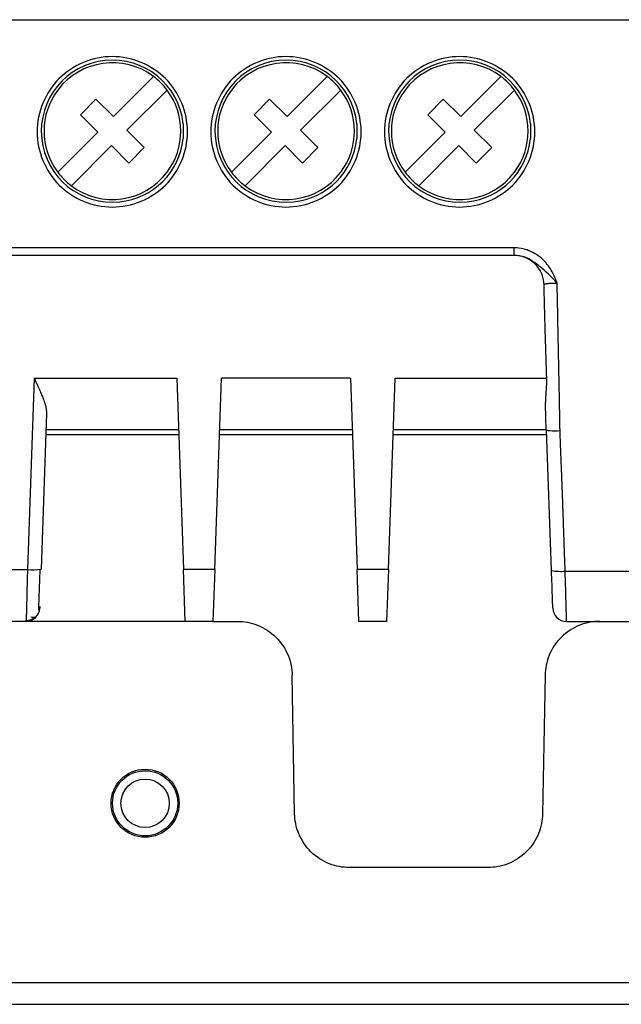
# Model space of a CAD drawing. Header units: inches. Extents: x -14 to 103, y 36 to 194.
# Tile 5 of 12: x 59 to 77, y 36 to 65. Entities that reach past the tile are written whole.
import ezdxf

# ---------------------------------------------------------------- set-up
doc = ezdxf.new("R2010")
doc.units = ezdxf.units.IN
doc.header["$MEASUREMENT"] = 0

# ---------------------------------------------------------------- blocks, each defined once
blk = doc.blocks.new('block 10')
at = {"color": 7, "lineweight": 25}
blk.add_open_spline([(59.273, 47.354), (59.297, 47.354), (59.322, 47.354), (59.346, 47.357), (59.372, 47.361), (59.398, 47.367), (59.422, 47.376), (59.448, 47.385), (59.473, 47.396), (59.496, 47.41), (59.52, 47.425), (59.541, 47.442), (59.562, 47.46)], degree=3, knots=[0, 0, 0, 0, 1, 1, 1, 2, 2, 2, 3, 3, 3, 4, 4, 4, 4], dxfattribs=at)
blk = doc.blocks.new('block 11')
at = {"color": 7, "lineweight": 25}
blk.add_open_spline([(59.428, 47.457), (59.476, 47.448), (59.524, 47.439), (59.563, 47.459), (59.599, 47.477), (59.627, 47.522), (59.655, 47.566)], degree=3, knots=[0, 0, 0, 0, 1, 1, 1, 2, 2, 2, 2], dxfattribs=at)
blk = doc.blocks.new('block 12')
at = {"color": 7, "lineweight": 25}
blk.add_open_spline([(59.658, 47.657), (59.66, 47.715), (59.662, 47.771), (59.665, 47.848), (59.667, 47.924), (59.671, 48.019), (59.674, 48.124), (59.678, 48.229), (59.682, 48.344), (59.686, 48.465), (59.691, 48.586), (59.695, 48.714), (59.7, 48.842)], degree=3, knots=[0, 0, 0, 0, 1, 1, 1, 2, 2, 2, 3, 3, 3, 4, 4, 4, 4], dxfattribs=at)
blk = doc.blocks.new('block 794')
at = {"color": 7, "lineweight": 25}
blk.add_open_spline([(74.016, 57.918), (74.012, 57.921), (74.008, 57.923), (74.004, 57.926), (73.944, 57.967), (73.872, 57.988), (73.799, 58.002), (73.722, 58.016), (73.646, 58.023), (73.57, 58.03)], degree=3, knots=[0, 0, 0, 0, 1, 1, 1, 2, 2, 2, 3, 3, 3, 3], dxfattribs=at)
blk = doc.blocks.new('block 795')
at = {"color": 7, "lineweight": 25}
blk.add_open_spline([(74.439, 57.183), (74.444, 57.186), (74.45, 57.189), (74.457, 57.192), (74.465, 57.194), (74.473, 57.197), (74.483, 57.199), (74.493, 57.201), (74.503, 57.204), (74.515, 57.206), (74.526, 57.208), (74.538, 57.209), (74.552, 57.211), (74.564, 57.213), (74.578, 57.214), (74.592, 57.215), (74.606, 57.216), (74.621, 57.218), (74.636, 57.219), (74.651, 57.22), (74.666, 57.22), (74.682, 57.221), (74.698, 57.221), (74.713, 57.222), (74.729, 57.222), (74.745, 57.222), (74.761, 57.222), (74.777, 57.222), (74.792, 57.221), (74.808, 57.221), (74.824, 57.22)], degree=3, knots=[0, 0, 0, 0, 1, 1, 1, 2, 2, 2, 3, 3, 3, 4, 4, 4, 5, 5, 5, 6, 6, 6, 7, 7, 7, 8, 8, 8, 9, 9, 9, 10, 10, 10, 10], dxfattribs=at)
blk = doc.blocks.new('block 796')
at = {"color": 7, "lineweight": 25}
blk.add_open_spline([(74.439, 57.183), (74.437, 57.211), (74.436, 57.24), (74.432, 57.267), (74.429, 57.295), (74.424, 57.323), (74.418, 57.351), (74.411, 57.378), (74.404, 57.405), (74.395, 57.431), (74.386, 57.458), (74.375, 57.485), (74.364, 57.51), (74.341, 57.562), (74.313, 57.611), (74.28, 57.656), (74.247, 57.703), (74.21, 57.745), (74.169, 57.784), (74.128, 57.823), (74.084, 57.858), (74.036, 57.889), (73.989, 57.919), (73.938, 57.945), (73.886, 57.966), (73.833, 57.987), (73.778, 58.004), (73.723, 58.014), (73.667, 58.024), (73.611, 58.027), (73.554, 58.03)], degree=3, knots=[0, 0, 0, 0, 1, 1, 1, 2, 2, 2, 3, 3, 3, 4, 4, 4, 5, 5, 5, 6, 6, 6, 7, 7, 7, 8, 8, 8, 9, 9, 9, 10, 10, 10, 10], dxfattribs=at)
blk = doc.blocks.new('block 799')
at = {"color": 7, "lineweight": 25}
blk.add_open_spline([(74.17, 61.646), (74.17, 62.222), (73.932, 62.795), (73.526, 63.201), (73.12, 63.607), (72.545, 63.846), (71.97, 63.846), (71.395, 63.846), (70.821, 63.607), (70.414, 63.201), (70.008, 62.795), (69.77, 62.222), (69.77, 61.646)], degree=3, knots=[0, 0, 0, 0, 1, 1, 1, 2, 2, 2, 3, 3, 3, 4, 4, 4, 4], dxfattribs=at)
blk = doc.blocks.new('block 800')
at = {"color": 7, "lineweight": 25}
blk.add_open_spline([(69.77, 61.646), (69.77, 61.07), (70.008, 60.496), (70.414, 60.09), (70.821, 59.684), (71.395, 59.446), (71.97, 59.446), (72.545, 59.446), (73.12, 59.684), (73.526, 60.09), (73.932, 60.496), (74.17, 61.07), (74.17, 61.646)], degree=3, knots=[0, 0, 0, 0, 1, 1, 1, 2, 2, 2, 3, 3, 3, 4, 4, 4, 4], dxfattribs=at)
blk = doc.blocks.new('block 801')
at = {"color": 7, "lineweight": 25}
blk.add_open_spline([(69.09, 61.646), (69.09, 62.222), (68.852, 62.795), (68.446, 63.201), (68.039, 63.607), (67.465, 63.846), (66.89, 63.846), (66.315, 63.846), (65.741, 63.607), (65.335, 63.201), (64.928, 62.795), (64.69, 62.222), (64.69, 61.646)], degree=3, knots=[0, 0, 0, 0, 1, 1, 1, 2, 2, 2, 3, 3, 3, 4, 4, 4, 4], dxfattribs=at)
blk = doc.blocks.new('block 802')
at = {"color": 7, "lineweight": 25}
blk.add_open_spline([(64.69, 61.646), (64.69, 61.07), (64.928, 60.496), (65.335, 60.09), (65.741, 59.684), (66.315, 59.446), (66.89, 59.446), (67.465, 59.446), (68.039, 59.684), (68.446, 60.09), (68.852, 60.496), (69.09, 61.07), (69.09, 61.646)], degree=3, knots=[0, 0, 0, 0, 1, 1, 1, 2, 2, 2, 3, 3, 3, 4, 4, 4, 4], dxfattribs=at)
blk = doc.blocks.new('block 803')
at = {"color": 7, "lineweight": 25}
blk.add_open_spline([(64.01, 61.646), (64.01, 62.222), (63.772, 62.795), (63.366, 63.201), (62.959, 63.607), (62.385, 63.846), (61.81, 63.846), (61.235, 63.846), (60.661, 63.607), (60.254, 63.201), (59.848, 62.795), (59.61, 62.222), (59.61, 61.646)], degree=3, knots=[0, 0, 0, 0, 1, 1, 1, 2, 2, 2, 3, 3, 3, 4, 4, 4, 4], dxfattribs=at)
blk = doc.blocks.new('block 804')
at = {"color": 7, "lineweight": 25}
blk.add_open_spline([(59.61, 61.646), (59.61, 61.07), (59.848, 60.496), (60.254, 60.09), (60.661, 59.684), (61.235, 59.446), (61.81, 59.446), (62.385, 59.446), (62.959, 59.684), (63.366, 60.09), (63.772, 60.496), (64.01, 61.07), (64.01, 61.646)], degree=3, knots=[0, 0, 0, 0, 1, 1, 1, 2, 2, 2, 3, 3, 3, 4, 4, 4, 4], dxfattribs=at)
blk = doc.blocks.new('block 809')
at = {"color": 7, "lineweight": 25}
blk.add_lwpolyline([(75.057, 48.797), (86.792, 48.797)], dxfattribs=at)
blk = doc.blocks.new('block 810')
at = {"color": 7, "lineweight": 25}
blk.add_open_spline([(75.057, 48.797), (75.051, 48.968), (75.045, 49.139), (75.039, 49.31), (75.033, 49.481), (75.027, 49.651), (75.021, 49.822), (75.015, 49.993), (75.01, 50.164), (75.004, 50.335), (74.998, 50.506), (74.992, 50.677), (74.987, 50.849), (74.975, 51.191), (74.962, 51.533), (74.948, 51.876), (74.939, 52.092), (74.93, 52.309), (74.921, 52.525), (74.916, 52.652), (74.911, 52.778), (74.907, 52.905)], degree=3, knots=[0, 0, 0, 0, 1, 1, 1, 2, 2, 2, 3, 3, 3, 4, 4, 4, 5, 5, 5, 6, 6, 6, 7, 7, 7, 7], dxfattribs=at)
blk = doc.blocks.new('block 811')
at = {"color": 7, "lineweight": 25}
blk.add_open_spline([(74.907, 52.905), (74.901, 53.204), (74.896, 53.504), (74.89, 53.804), (74.882, 54.223), (74.873, 54.643), (74.865, 55.062), (74.857, 55.482), (74.848, 55.901), (74.84, 56.321), (74.835, 56.621), (74.829, 56.921), (74.824, 57.22)], degree=3, knots=[0, 0, 0, 0, 1, 1, 1, 2, 2, 2, 3, 3, 3, 4, 4, 4, 4], dxfattribs=at)
blk = doc.blocks.new('block 812')
at = {"color": 7, "lineweight": 25}
blk.add_open_spline([(74.824, 57.22), (74.806, 57.267), (74.787, 57.316), (74.766, 57.364), (74.746, 57.411), (74.723, 57.46), (74.696, 57.513), (74.64, 57.62), (74.568, 57.737), (74.459, 57.854), (74.404, 57.913), (74.34, 57.97), (74.271, 58.021), (74.201, 58.071), (74.127, 58.113), (74.054, 58.146), (73.981, 58.179), (73.908, 58.204), (73.829, 58.221), (73.75, 58.239), (73.663, 58.25), (73.57, 58.25)], degree=3, knots=[0, 0, 0, 0, 1, 1, 1, 2, 2, 2, 3, 3, 3, 4, 4, 4, 5, 5, 5, 6, 6, 6, 7, 7, 7, 7], dxfattribs=at)
blk = doc.blocks.new('block 813')
at = {"color": 7, "lineweight": 25}
blk.add_lwpolyline([(73.57, 58.25), (50.271, 58.25)], dxfattribs=at)
blk = doc.blocks.new('block 827')
at = {"color": 7, "lineweight": 25}
blk.add_lwpolyline([(73.57, 58.03), (73.57, 58.25)], dxfattribs=at)
blk = doc.blocks.new('block 834')
at = {"color": 7, "lineweight": 25}
blk.add_lwpolyline([(73.57, 58.03), (50.306, 58.03)], dxfattribs=at)
blk = doc.blocks.new('block 835')
at = {"color": 7, "lineweight": 25}
blk.add_open_spline([(74.499, 52.926), (74.5, 52.918), (74.544, 52.91), (74.619, 52.907), (74.695, 52.903), (74.801, 52.902), (74.907, 52.905)], degree=3, knots=[0, 0, 0, 0, 1, 1, 1, 2, 2, 2, 2], dxfattribs=at)
blk = doc.blocks.new('block 836')
at = {"color": 7, "lineweight": 25}
blk.add_lwpolyline([(74.499, 52.926), (74.486, 53.674)], dxfattribs=at)
blk = doc.blocks.new('block 837')
at = {"color": 7, "lineweight": 25}
blk.add_open_spline([(74.486, 53.674), (74.486, 53.701), (74.486, 53.728), (74.487, 53.756), (74.487, 53.788), (74.489, 53.82), (74.491, 53.853), (74.493, 53.872), (74.494, 53.892), (74.496, 53.912), (74.499, 53.954), (74.502, 53.998), (74.505, 54.042), (74.51, 54.112), (74.514, 54.183), (74.516, 54.255), (74.517, 54.317), (74.517, 54.379), (74.516, 54.442)], degree=3, knots=[0, 0, 0, 0, 1, 1, 1, 2, 2, 2, 3, 3, 3, 4, 4, 4, 5, 5, 5, 6, 6, 6, 6], dxfattribs=at)
blk = doc.blocks.new('block 838')
at = {"color": 7, "lineweight": 25}
blk.add_open_spline([(74.516, 54.442), (74.504, 54.82), (74.491, 55.235), (74.479, 55.687), (74.472, 55.913), (74.466, 56.149), (74.459, 56.398), (74.452, 56.647), (74.446, 56.909), (74.439, 57.183)], degree=3, knots=[0, 0, 0, 0, 1, 1, 1, 2, 2, 2, 3, 3, 3, 3], dxfattribs=at)
blk = doc.blocks.new('block 849')
at = {"color": 7, "lineweight": 25}
blk.add_lwpolyline([(42.507, 48.842), (59.328, 48.842)], dxfattribs=at)
blk = doc.blocks.new('block 850')
at = {"color": 7, "lineweight": 25}
blk.add_lwpolyline([(70.083, 54.442), (74.516, 54.442)], dxfattribs=at)
blk = doc.blocks.new('block 851')
at = {"color": 7, "lineweight": 25}
blk.add_lwpolyline([(69.888, 48.842), (70.083, 54.442)], dxfattribs=at)
blk = doc.blocks.new('block 852')
at = {"color": 7, "lineweight": 25}
blk.add_lwpolyline([(69.888, 48.842), (68.973, 48.842)], dxfattribs=at)
blk = doc.blocks.new('block 853')
at = {"color": 7, "lineweight": 25}
blk.add_lwpolyline([(68.777, 54.442), (68.973, 48.842)], dxfattribs=at)
blk = doc.blocks.new('block 854')
at = {"color": 7, "lineweight": 25}
blk.add_lwpolyline([(68.777, 54.442), (65.003, 54.442)], dxfattribs=at)
blk = doc.blocks.new('block 855')
at = {"color": 7, "lineweight": 25}
blk.add_lwpolyline([(64.807, 48.842), (65.003, 54.442)], dxfattribs=at)
blk = doc.blocks.new('block 856')
at = {"color": 7, "lineweight": 25}
blk.add_lwpolyline([(64.807, 48.842), (63.893, 48.842)], dxfattribs=at)
blk = doc.blocks.new('block 857')
at = {"color": 7, "lineweight": 25}
blk.add_lwpolyline([(63.697, 54.442), (63.893, 48.842)], dxfattribs=at)
blk = doc.blocks.new('block 858')
at = {"color": 7, "lineweight": 25}
blk.add_lwpolyline([(59.523, 54.442), (63.697, 54.442)], dxfattribs=at)
blk = doc.blocks.new('block 859')
at = {"color": 7, "lineweight": 25}
blk.add_lwpolyline([(59.523, 54.442), (59.328, 48.842)], dxfattribs=at)
blk = doc.blocks.new('block 860')
at = {"color": 7, "lineweight": 25}
blk.add_open_spline([(74.658, 48.816), (74.789, 48.788), (74.924, 48.782), (75.057, 48.797)], degree=3, dxfattribs=at)
blk = doc.blocks.new('block 861')
at = {"color": 7, "lineweight": 25}
blk.add_lwpolyline([(74.658, 48.816), (74.514, 52.926)], dxfattribs=at)
blk = doc.blocks.new('block 862')
at = {"color": 7, "lineweight": 25}
blk.add_lwpolyline([(74.514, 52.926), (70.03, 52.926)], dxfattribs=at)
blk = doc.blocks.new('block 863')
at = {"color": 7, "lineweight": 25}
blk.add_open_spline([(59.523, 54.442), (59.541, 54.404), (59.559, 54.365), (59.577, 54.327), (59.591, 54.297), (59.605, 54.266), (59.619, 54.236), (59.63, 54.213), (59.64, 54.191), (59.65, 54.168), (59.672, 54.12), (59.693, 54.072), (59.714, 54.025), (59.732, 53.983), (59.749, 53.942), (59.765, 53.9), (59.784, 53.854), (59.801, 53.808), (59.817, 53.762), (59.83, 53.722), (59.843, 53.682), (59.853, 53.643), (59.865, 53.599), (59.875, 53.556), (59.88, 53.515), (59.885, 53.478), (59.886, 53.442), (59.887, 53.407)], degree=3, knots=[0, 0, 0, 0, 1, 1, 1, 2, 2, 2, 3, 3, 3, 4, 4, 4, 5, 5, 5, 6, 6, 6, 7, 7, 7, 8, 8, 8, 9, 9, 9, 9], dxfattribs=at)
blk = doc.blocks.new('block 864')
at = {"color": 7, "lineweight": 25}
blk.add_lwpolyline([(63.75, 52.926), (59.87, 52.926)], dxfattribs=at)
blk = doc.blocks.new('block 865')
at = {"color": 7, "lineweight": 25}
blk.add_lwpolyline([(59.887, 53.407), (59.728, 48.849)], dxfattribs=at)
blk = doc.blocks.new('block 866')
at = {"color": 7, "lineweight": 25}
blk.add_open_spline([(59.328, 48.842), (59.461, 48.83), (59.595, 48.833), (59.728, 48.849)], degree=3, dxfattribs=at)
blk = doc.blocks.new('block 867')
at = {"color": 7, "lineweight": 25}
blk.add_lwpolyline([(68.83, 52.926), (64.95, 52.926)], dxfattribs=at)
blk = doc.blocks.new('block 868')
at = {"color": 7, "lineweight": 25}
blk.add_open_spline([(75.096, 47.326), (75.097, 47.326), (75.097, 47.363), (75.095, 47.436), (75.094, 47.508), (75.091, 47.616), (75.088, 47.75), (75.084, 47.885), (75.079, 48.047), (75.074, 48.226), (75.069, 48.405), (75.063, 48.6), (75.057, 48.797)], degree=3, knots=[0, 0, 0, 0, 1, 1, 1, 2, 2, 2, 3, 3, 3, 4, 4, 4, 4], dxfattribs=at)
blk = doc.blocks.new('block 869')
at = {"color": 7, "lineweight": 25}
blk.add_lwpolyline([(75.096, 47.326), (87.221, 47.326)], dxfattribs=at)
blk = doc.blocks.new('block 872')
at = {"color": 7, "lineweight": 25}
blk.add_open_spline([(74.696, 47.712), (74.704, 47.496), (74.88, 47.326), (75.096, 47.326)], degree=3, dxfattribs=at)
blk = doc.blocks.new('block 873')
at = {"color": 7, "lineweight": 25}
blk.add_open_spline([(74.696, 47.712), (74.696, 47.712), (74.696, 47.722), (74.695, 47.741), (74.694, 47.76), (74.693, 47.788), (74.692, 47.823), (74.691, 47.858), (74.69, 47.899), (74.688, 47.943), (74.687, 47.988), (74.685, 48.036), (74.683, 48.086), (74.68, 48.185), (74.676, 48.29), (74.672, 48.407), (74.668, 48.525), (74.663, 48.661), (74.658, 48.816)], degree=3, knots=[0, 0, 0, 0, 1, 1, 1, 2, 2, 2, 3, 3, 3, 4, 4, 4, 5, 5, 5, 6, 6, 6, 6], dxfattribs=at)
blk = doc.blocks.new('block 876')
at = {"color": 7, "lineweight": 25}
blk.add_lwpolyline([(59.29, 47.371), (59.288, 47.326)], dxfattribs=at)
blk = doc.blocks.new('block 877')
at = {"color": 7, "lineweight": 25}
blk.add_lwpolyline([(59.288, 47.326), (42.323, 47.326)], dxfattribs=at)
blk = doc.blocks.new('block 878')
at = {"color": 7, "lineweight": 25}
blk.add_lwpolyline([(59.69, 47.76), (59.688, 47.712)], dxfattribs=at)
blk = doc.blocks.new('block 879')
at = {"color": 7, "lineweight": 25}
blk.add_open_spline([(59.288, 47.326), (59.504, 47.326), (59.68, 47.496), (59.688, 47.712)], degree=3, dxfattribs=at)
blk = doc.blocks.new('block 880')
at = {"color": 7, "lineweight": 25}
blk.add_lwpolyline([(63.946, 47.326), (63.893, 48.842)], dxfattribs=at)
blk = doc.blocks.new('block 881')
at = {"color": 7, "lineweight": 25}
blk.add_lwpolyline([(64.807, 48.842), (64.755, 47.326)], dxfattribs=at)
blk = doc.blocks.new('block 882')
at = {"color": 7, "lineweight": 25}
blk.add_lwpolyline([(64.755, 47.326), (63.946, 47.326)], dxfattribs=at)
blk = doc.blocks.new('block 883')
at = {"color": 7, "lineweight": 25}
blk.add_lwpolyline([(69.834, 47.326), (69.026, 47.326)], dxfattribs=at)
blk = doc.blocks.new('block 884')
at = {"color": 7, "lineweight": 25}
blk.add_lwpolyline([(69.026, 47.326), (68.973, 48.842)], dxfattribs=at)
blk = doc.blocks.new('block 885')
at = {"color": 7, "lineweight": 25}
blk.add_lwpolyline([(69.888, 48.842), (69.834, 47.326)], dxfattribs=at)
blk = doc.blocks.new('block 886')
at = {"color": 7, "lineweight": 25}
blk.add_open_spline([(68.963, 61.882), (68.843, 63.025), (67.82, 63.854), (66.678, 63.734), (65.535, 63.615), (64.706, 62.592), (64.825, 61.449), (64.945, 60.306), (65.968, 59.477), (67.111, 59.597), (68.088, 59.699), (68.861, 60.471), (68.963, 61.449)], degree=3, knots=[0, 0, 0, 0, 1, 1, 1, 2, 2, 2, 3, 3, 3, 4, 4, 4, 4], dxfattribs=at)
blk = doc.blocks.new('block 887')
at = {"color": 7, "lineweight": 25}
blk.add_lwpolyline([(68.963, 61.882), (68.963, 61.449)], dxfattribs=at)
blk = doc.blocks.new('block 890')
at = {"color": 7, "lineweight": 25}
blk.add_lwpolyline([(63.883, 61.882), (63.883, 61.449)], dxfattribs=at)
blk = doc.blocks.new('block 891')
at = {"color": 7, "lineweight": 25}
blk.add_open_spline([(63.883, 61.882), (63.763, 63.025), (62.74, 63.854), (61.598, 63.734), (60.455, 63.615), (59.626, 62.592), (59.745, 61.449), (59.865, 60.306), (60.888, 59.477), (62.03, 59.597), (63.008, 59.699), (63.78, 60.471), (63.883, 61.449)], degree=3, knots=[0, 0, 0, 0, 1, 1, 1, 2, 2, 2, 3, 3, 3, 4, 4, 4, 4], dxfattribs=at)
blk = doc.blocks.new('block 892')
at = {"color": 7, "lineweight": 25}
blk.add_open_spline([(74.043, 61.882), (73.923, 63.025), (72.9, 63.854), (71.758, 63.734), (70.615, 63.615), (69.786, 62.592), (69.905, 61.449), (70.025, 60.306), (71.048, 59.477), (72.191, 59.597), (73.168, 59.699), (73.941, 60.471), (74.043, 61.449)], degree=3, knots=[0, 0, 0, 0, 1, 1, 1, 2, 2, 2, 3, 3, 3, 4, 4, 4, 4], dxfattribs=at)
blk = doc.blocks.new('block 893')
at = {"color": 7, "lineweight": 25}
blk.add_lwpolyline([(74.043, 61.882), (74.043, 61.449)], dxfattribs=at)
blk = doc.blocks.new('block 896')
at = {"color": 7, "lineweight": 25}
blk.add_lwpolyline([(66.413, 62.599), (65.961, 62.146)], dxfattribs=at)
blk = doc.blocks.new('block 897')
at = {"color": 7, "lineweight": 25}
blk.add_lwpolyline([(66.47, 61.637), (65.961, 62.146)], dxfattribs=at)
blk = doc.blocks.new('block 898')
at = {"color": 7, "lineweight": 25}
blk.add_lwpolyline([(65.296, 60.463), (66.47, 61.637)], dxfattribs=at)
blk = doc.blocks.new('block 899')
at = {"color": 7, "lineweight": 25}
blk.add_open_spline([(68.096, 63.264), (67.214, 63.928), (65.96, 63.75), (65.296, 62.868), (64.76, 62.156), (64.76, 61.175), (65.296, 60.463)], degree=3, knots=[0, 0, 0, 0, 1, 1, 1, 2, 2, 2, 2], dxfattribs=at)
blk = doc.blocks.new('block 900')
at = {"color": 7, "lineweight": 25}
blk.add_lwpolyline([(66.922, 62.09), (68.096, 63.264)], dxfattribs=at)
blk = doc.blocks.new('block 901')
at = {"color": 7, "lineweight": 25}
blk.add_lwpolyline([(66.922, 62.09), (66.413, 62.599)], dxfattribs=at)
blk = doc.blocks.new('block 902')
at = {"color": 7, "lineweight": 25}
blk.add_lwpolyline([(71.493, 62.599), (71.041, 62.146)], dxfattribs=at)
blk = doc.blocks.new('block 903')
at = {"color": 7, "lineweight": 25}
blk.add_lwpolyline([(71.55, 61.637), (71.041, 62.146)], dxfattribs=at)
blk = doc.blocks.new('block 904')
at = {"color": 7, "lineweight": 25}
blk.add_lwpolyline([(70.376, 60.463), (71.55, 61.637)], dxfattribs=at)
blk = doc.blocks.new('block 905')
at = {"color": 7, "lineweight": 25}
blk.add_open_spline([(73.176, 63.264), (72.294, 63.928), (71.04, 63.75), (70.376, 62.868), (69.84, 62.156), (69.84, 61.175), (70.376, 60.463)], degree=3, knots=[0, 0, 0, 0, 1, 1, 1, 2, 2, 2, 2], dxfattribs=at)
blk = doc.blocks.new('block 906')
at = {"color": 7, "lineweight": 25}
blk.add_lwpolyline([(72.002, 62.09), (73.176, 63.264)], dxfattribs=at)
blk = doc.blocks.new('block 907')
at = {"color": 7, "lineweight": 25}
blk.add_lwpolyline([(72.002, 62.09), (71.493, 62.599)], dxfattribs=at)
blk = doc.blocks.new('block 914')
at = {"color": 7, "lineweight": 25}
blk.add_lwpolyline([(66.866, 61.241), (67.375, 60.732)], dxfattribs=at)
blk = doc.blocks.new('block 915')
at = {"color": 7, "lineweight": 25}
blk.add_open_spline([(65.692, 60.067), (66.574, 59.403), (67.828, 59.581), (68.492, 60.463), (69.028, 61.175), (69.028, 62.156), (68.492, 62.868)], degree=3, knots=[0, 0, 0, 0, 1, 1, 1, 2, 2, 2, 2], dxfattribs=at)
blk = doc.blocks.new('block 916')
at = {"color": 7, "lineweight": 25}
blk.add_lwpolyline([(66.866, 61.241), (65.692, 60.067)], dxfattribs=at)
blk = doc.blocks.new('block 917')
at = {"color": 7, "lineweight": 25}
blk.add_lwpolyline([(68.492, 62.868), (67.318, 61.694)], dxfattribs=at)
blk = doc.blocks.new('block 918')
at = {"color": 7, "lineweight": 25}
blk.add_lwpolyline([(67.318, 61.694), (67.827, 61.185)], dxfattribs=at)
blk = doc.blocks.new('block 919')
at = {"color": 7, "lineweight": 25}
blk.add_lwpolyline([(67.375, 60.732), (67.827, 61.185)], dxfattribs=at)
blk = doc.blocks.new('block 926')
at = {"color": 7, "lineweight": 25}
blk.add_lwpolyline([(61.333, 62.599), (60.881, 62.146)], dxfattribs=at)
blk = doc.blocks.new('block 927')
at = {"color": 7, "lineweight": 25}
blk.add_lwpolyline([(61.39, 61.637), (60.881, 62.146)], dxfattribs=at)
blk = doc.blocks.new('block 928')
at = {"color": 7, "lineweight": 25}
blk.add_lwpolyline([(60.216, 60.463), (61.39, 61.637)], dxfattribs=at)
blk = doc.blocks.new('block 929')
at = {"color": 7, "lineweight": 25}
blk.add_lwpolyline([(61.842, 62.09), (63.016, 63.264)], dxfattribs=at)
blk = doc.blocks.new('block 930')
at = {"color": 7, "lineweight": 25}
blk.add_lwpolyline([(61.842, 62.09), (61.333, 62.599)], dxfattribs=at)
blk = doc.blocks.new('block 931')
at = {"color": 7, "lineweight": 25}
blk.add_open_spline([(63.016, 63.264), (62.134, 63.928), (60.88, 63.75), (60.216, 62.868), (59.68, 62.156), (59.68, 61.175), (60.216, 60.463)], degree=3, knots=[0, 0, 0, 0, 1, 1, 1, 2, 2, 2, 2], dxfattribs=at)
blk = doc.blocks.new('block 932')
at = {"color": 7, "lineweight": 25}
blk.add_lwpolyline([(73.572, 62.868), (72.398, 61.694)], dxfattribs=at)
blk = doc.blocks.new('block 933')
at = {"color": 7, "lineweight": 25}
blk.add_open_spline([(70.772, 60.067), (71.655, 59.403), (72.908, 59.581), (73.572, 60.463), (74.108, 61.175), (74.108, 62.156), (73.572, 62.868)], degree=3, knots=[0, 0, 0, 0, 1, 1, 1, 2, 2, 2, 2], dxfattribs=at)
blk = doc.blocks.new('block 934')
at = {"color": 7, "lineweight": 25}
blk.add_lwpolyline([(72.455, 60.732), (72.908, 61.185)], dxfattribs=at)
blk = doc.blocks.new('block 935')
at = {"color": 7, "lineweight": 25}
blk.add_lwpolyline([(71.946, 61.241), (70.772, 60.067)], dxfattribs=at)
blk = doc.blocks.new('block 936')
at = {"color": 7, "lineweight": 25}
blk.add_lwpolyline([(71.946, 61.241), (72.455, 60.732)], dxfattribs=at)
blk = doc.blocks.new('block 937')
at = {"color": 7, "lineweight": 25}
blk.add_lwpolyline([(72.398, 61.694), (72.908, 61.185)], dxfattribs=at)
blk = doc.blocks.new('block 944')
at = {"color": 7, "lineweight": 25}
blk.add_lwpolyline([(62.295, 60.732), (62.747, 61.185)], dxfattribs=at)
blk = doc.blocks.new('block 945')
at = {"color": 7, "lineweight": 25}
blk.add_lwpolyline([(62.238, 61.694), (62.747, 61.185)], dxfattribs=at)
blk = doc.blocks.new('block 946')
at = {"color": 7, "lineweight": 25}
blk.add_lwpolyline([(61.786, 61.241), (60.612, 60.067)], dxfattribs=at)
blk = doc.blocks.new('block 947')
at = {"color": 7, "lineweight": 25}
blk.add_lwpolyline([(63.412, 62.868), (62.238, 61.694)], dxfattribs=at)
blk = doc.blocks.new('block 948')
at = {"color": 7, "lineweight": 25}
blk.add_lwpolyline([(61.786, 61.241), (62.295, 60.732)], dxfattribs=at)
blk = doc.blocks.new('block 949')
at = {"color": 7, "lineweight": 25}
blk.add_open_spline([(60.612, 60.067), (61.494, 59.403), (62.748, 59.581), (63.412, 60.463), (63.948, 61.175), (63.948, 62.156), (63.412, 62.868)], degree=3, knots=[0, 0, 0, 0, 1, 1, 1, 2, 2, 2, 2], dxfattribs=at)
blk = doc.blocks.new('block 956')
at = {"color": 7, "lineweight": 25}
blk.add_open_spline([(63.412, 62.868), (63.3, 63.018), (63.166, 63.151), (63.016, 63.264)], degree=3, dxfattribs=at)
blk = doc.blocks.new('block 957')
at = {"color": 7, "lineweight": 25}
blk.add_open_spline([(60.216, 60.463), (60.329, 60.313), (60.462, 60.18), (60.612, 60.067)], degree=3, dxfattribs=at)
blk = doc.blocks.new('block 958')
at = {"color": 7, "lineweight": 25}
blk.add_open_spline([(70.376, 60.463), (70.489, 60.313), (70.622, 60.18), (70.772, 60.067)], degree=3, dxfattribs=at)
blk = doc.blocks.new('block 959')
at = {"color": 7, "lineweight": 25}
blk.add_open_spline([(73.572, 62.868), (73.46, 63.018), (73.326, 63.151), (73.176, 63.264)], degree=3, dxfattribs=at)
blk = doc.blocks.new('block 962')
at = {"color": 7, "lineweight": 25}
blk.add_open_spline([(68.492, 62.868), (68.38, 63.018), (68.246, 63.151), (68.096, 63.264)], degree=3, dxfattribs=at)
blk = doc.blocks.new('block 963')
at = {"color": 7, "lineweight": 25}
blk.add_open_spline([(65.296, 60.463), (65.409, 60.313), (65.542, 60.18), (65.692, 60.067)], degree=3, dxfattribs=at)
blk = doc.blocks.new('block 1020')
at = {"color": 7, "lineweight": 25}
blk.add_open_spline([(76.068, 47.326), (75.881, 47.326), (75.68, 47.292), (75.485, 47.216), (75.29, 47.139), (75.102, 47.02), (74.947, 46.867), (74.791, 46.714), (74.668, 46.528), (74.589, 46.335), (74.509, 46.141), (74.472, 45.941), (74.468, 45.754)], degree=3, knots=[0, 0, 0, 0, 1, 1, 1, 2, 2, 2, 3, 3, 3, 4, 4, 4, 4], dxfattribs=at)
blk = doc.blocks.new('block 1021')
at = {"color": 7, "lineweight": 25}
blk.add_lwpolyline([(74.468, 45.754), (74.398, 41.698)], dxfattribs=at)
blk = doc.blocks.new('block 1022')
at = {"color": 7, "lineweight": 25}
blk.add_open_spline([(74.398, 41.698), (74.394, 41.511), (74.357, 41.31), (74.277, 41.117), (74.198, 40.923), (74.075, 40.738), (73.919, 40.585), (73.764, 40.432), (73.576, 40.312), (73.381, 40.236), (73.186, 40.159), (72.985, 40.126), (72.798, 40.126)], degree=3, knots=[0, 0, 0, 0, 1, 1, 1, 2, 2, 2, 3, 3, 3, 4, 4, 4, 4], dxfattribs=at)
blk = doc.blocks.new('block 1023')
at = {"color": 7, "lineweight": 25}
blk.add_lwpolyline([(72.798, 40.126), (68.742, 40.126)], dxfattribs=at)
blk = doc.blocks.new('block 1024')
at = {"color": 7, "lineweight": 25}
blk.add_open_spline([(68.742, 40.126), (68.556, 40.126), (68.354, 40.159), (68.159, 40.236), (67.964, 40.312), (67.777, 40.432), (67.621, 40.585), (67.465, 40.738), (67.343, 40.923), (67.263, 41.117), (67.183, 41.31), (67.146, 41.511), (67.143, 41.698)], degree=3, knots=[0, 0, 0, 0, 1, 1, 1, 2, 2, 2, 3, 3, 3, 4, 4, 4, 4], dxfattribs=at)
blk = doc.blocks.new('block 1025')
at = {"color": 7, "lineweight": 25}
blk.add_lwpolyline([(67.143, 41.698), (67.072, 45.754)], dxfattribs=at)
blk = doc.blocks.new('block 1026')
at = {"color": 7, "lineweight": 25}
blk.add_open_spline([(65.472, 47.326), (65.659, 47.326), (65.86, 47.292), (66.055, 47.216), (66.25, 47.139), (66.438, 47.02), (66.594, 46.867), (66.749, 46.714), (66.872, 46.528), (66.952, 46.335), (67.031, 46.141), (67.069, 45.941), (67.072, 45.754)], degree=3, knots=[0, 0, 0, 0, 1, 1, 1, 2, 2, 2, 3, 3, 3, 4, 4, 4, 4], dxfattribs=at)
blk = doc.blocks.new('block 1027')
at = {"color": 7, "lineweight": 25}
blk.add_lwpolyline([(70.025, 52.791), (74.519, 52.791)], dxfattribs=at)
blk = doc.blocks.new('block 1028')
at = {"color": 7, "lineweight": 25}
blk.add_lwpolyline([(64.945, 52.791), (68.835, 52.791)], dxfattribs=at)
blk = doc.blocks.new('block 1029')
at = {"color": 7, "lineweight": 25}
blk.add_lwpolyline([(64.755, 47.326), (65.472, 47.326)], dxfattribs=at)
blk = doc.blocks.new('block 1030')
at = {"color": 7, "lineweight": 25}
blk.add_lwpolyline([(59.865, 52.791), (63.755, 52.791)], dxfattribs=at)
blk = doc.blocks.new('block 1031')
at = {"color": 7, "lineweight": 25}
blk.add_lwpolyline([(63.946, 47.326), (59.288, 47.326)], dxfattribs=at)
blk = doc.blocks.new('block 1041')
at = {"color": 7, "lineweight": 25}
blk.add_open_spline([(63.478, 42.006), (63.478, 42.397), (63.161, 42.714), (62.77, 42.714), (62.379, 42.714), (62.062, 42.397), (62.062, 42.006), (62.062, 41.615), (62.379, 41.297), (62.77, 41.297), (63.161, 41.297), (63.478, 41.615), (63.478, 42.006), (63.478, 42.006), (63.478, 42.006), (63.478, 42.006)], degree=3, knots=[0, 0, 0, 0, 1, 1, 1, 2, 2, 2, 3, 3, 3, 4, 4, 4, 5, 5, 5, 5], dxfattribs=at)
blk = doc.blocks.new('block 1042')
at = {"color": 7, "lineweight": 25}
blk.add_open_spline([(63.723, 42.006), (63.723, 42.532), (63.296, 42.958), (62.77, 42.958), (62.244, 42.958), (61.817, 42.532), (61.817, 42.006), (61.817, 41.48), (62.244, 41.053), (62.77, 41.053), (63.296, 41.053), (63.723, 41.48), (63.723, 42.006), (63.723, 42.006), (63.723, 42.006), (63.723, 42.006)], degree=3, knots=[0, 0, 0, 0, 1, 1, 1, 2, 2, 2, 3, 3, 3, 4, 4, 4, 5, 5, 5, 5], dxfattribs=at)
blk = doc.blocks.new('block 1079')
at = {"color": 7, "lineweight": 25}
blk.add_open_spline([(63.766, 42.006), (63.766, 42.556), (63.32, 43.002), (62.77, 43.002), (62.22, 43.002), (61.774, 42.556), (61.774, 42.006), (61.774, 41.456), (62.22, 41.01), (62.77, 41.01), (63.32, 41.01), (63.766, 41.456), (63.766, 42.006), (63.766, 42.006), (63.766, 42.006), (63.766, 42.006)], degree=3, knots=[0, 0, 0, 0, 1, 1, 1, 2, 2, 2, 3, 3, 3, 4, 4, 4, 5, 5, 5, 5], dxfattribs=at)
blk = doc.blocks.new('block 1095')
at = {"color": 7, "lineweight": 25}
blk.add_lwpolyline([(-0.012, 36.766), (88.752, 36.766)], dxfattribs=at)
blk = doc.blocks.new('block 1097')
at = {"color": 7, "lineweight": 25}
blk.add_lwpolyline([(88.77, 36.757), (-0.03, 36.757)], dxfattribs=at)
blk = doc.blocks.new('block 1099')
at = {"color": 7, "lineweight": 25}
blk.add_lwpolyline([(-1.841, 36.126), (90.582, 36.126)], dxfattribs=at)
blk = doc.blocks.new('block 1194')
at = {"color": 7, "lineweight": 25}
blk.add_lwpolyline([(38.774, 64.926), (101.97, 64.926)], dxfattribs=at)
blk = doc.blocks.new('block 1317')
at = {"color": 253, "lineweight": 25}
blk.add_open_spline([(74.824, 57.22), (74.657, 57.396), (74.491, 57.571), (74.3, 57.718), (74.209, 57.789), (74.113, 57.853), (74.016, 57.918)], degree=3, knots=[0, 0, 0, 0, 1, 1, 1, 2, 2, 2, 2], dxfattribs=at)
blk = doc.blocks.new('block 1318')
at = {"color": 253, "lineweight": 25}
blk.add_open_spline([(59.328, 48.842), (59.325, 48.719), (59.322, 48.596), (59.319, 48.478), (59.316, 48.365), (59.313, 48.256), (59.311, 48.154), (59.308, 48.057), (59.306, 47.965), (59.304, 47.881), (59.302, 47.803), (59.3, 47.731), (59.298, 47.666), (59.295, 47.546), (59.292, 47.444), (59.291, 47.401), (59.29, 47.386), (59.29, 47.379), (59.29, 47.371)], degree=3, knots=[0, 0, 0, 0, 1, 1, 1, 2, 2, 2, 3, 3, 3, 4, 4, 4, 5, 5, 5, 6, 6, 6, 6], dxfattribs=at)

msp = doc.modelspace()

# ---------------------------------------------------------------- block references
for name in ['block 1194', 'block 803', 'block 891', 'block 931', 'block 801', 'block 886', 'block 899', 'block 799', 'block 892', 'block 905', 'block 929', 'block 956', 'block 900', 'block 962', 'block 906', 'block 959', 'block 949', 'block 947', 'block 915', 'block 917', 'block 933', 'block 932', 'block 926', 'block 930', 'block 896', 'block 901', 'block 902', 'block 907', 'block 927', 'block 897', 'block 903', 'block 804', 'block 928', 'block 945', 'block 890', 'block 802', 'block 898', 'block 918', 'block 887', 'block 800', 'block 904', 'block 937', 'block 893', 'block 946', 'block 948', 'block 944', 'block 916', 'block 914', 'block 919', 'block 935', 'block 936', 'block 934', 'block 957', 'block 963', 'block 958', 'block 813', 'block 812', 'block 827', 'block 834', 'block 796', 'block 794', 'block 1317', 'block 795', 'block 838', 'block 811', 'block 859', 'block 858', 'block 863', 'block 857', 'block 855', 'block 854', 'block 853', 'block 851', 'block 850', 'block 837', 'block 836', 'block 865', 'block 1030', 'block 864', 'block 1028', 'block 867', 'block 1027', 'block 862', 'block 835', 'block 861', 'block 810', 'block 849', 'block 1318', 'block 866', 'block 12', 'block 856', 'block 880', 'block 881', 'block 852', 'block 884', 'block 885', 'block 860', 'block 873', 'block 809', 'block 868', 'block 879', 'block 11', 'block 878', 'block 872', 'block 877', 'block 10', 'block 876', 'block 1031', 'block 882', 'block 1029', 'block 1026', 'block 883', 'block 1020', 'block 869', 'block 1025', 'block 1021', 'block 1079', 'block 1042', 'block 1041', 'block 1024', 'block 1022', 'block 1023', 'block 1097', 'block 1095', 'block 1099']:
    msp.add_blockref(name, (0, 0))

doc.saveas('drawing.dxf')
